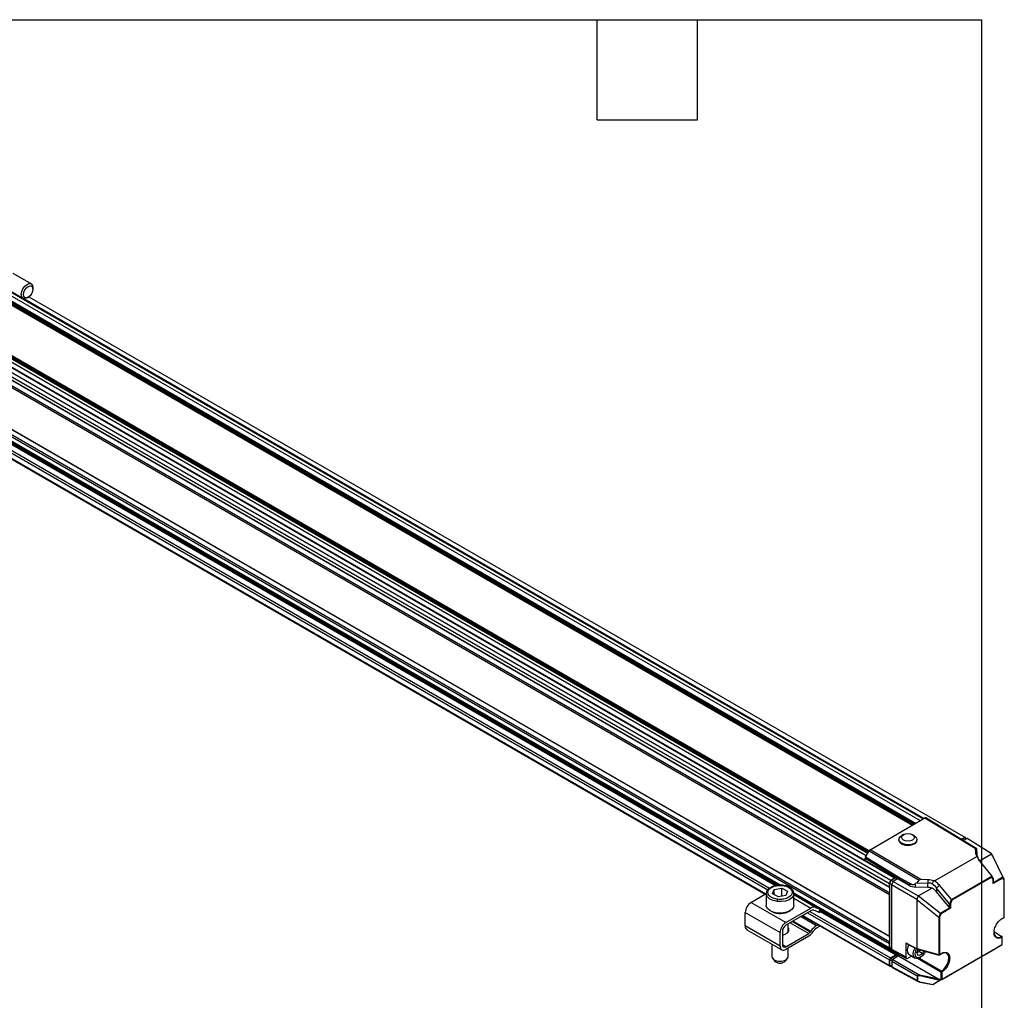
# Model space of a CAD drawing. Header units: millimetres. Extents: x 16 to 687, y 16 to 524.
# Tile 12 of 12: x 500 to 687, y 337 to 524. Entities that reach past the tile are written whole.
import ezdxf

# ---------------------------------------------------------------- set-up
doc = ezdxf.new("R2010")
doc.units = ezdxf.units.MM
doc.header["$LTSCALE"] = 2.5
doc.layers.add('TEXT', color=140, linetype='Continuous', lineweight=25)

msp = doc.modelspace()

# ---------------------------------------------------------------- linework, layer by layer
for p, q in [((435.576, 493.007), (665.385, 360.34)), ((435.32, 492.349), (665.13, 359.683)), ((435.32, 491.66), (665.13, 358.994)), ((435.475, 491.571), (665.196, 358.955)), ((435.475, 490.55), (665.196, 357.935)), ((435.32, 490.282), (665.13, 357.616)), ((435.32, 482.321), (665.13, 349.655)), ((435.475, 482.232), (665.196, 349.616)), ((435.475, 481.211), (665.196, 348.596)), ((435.32, 480.943), (665.13, 348.277)), ((501.95, 473.635), (498.548, 475.6)), ((470.564, 473.68), (666.14, 360.776)), ((666.203, 360.782), (470.704, 473.642)), ((492.221, 473.111), (669.519, 370.758)), ((492.221, 473.104), (669.513, 370.755)), ((492.265, 473.238), (669.652, 370.835)), ((492.442, 473.34), (669.828, 370.937)), ((492.68, 473.477), (670.067, 371.075)), ((670.103, 371.096), (492.717, 473.499)), ((496.985, 472.893), (500.388, 470.929)), ((497.079, 472.035), (671.017, 371.623)), ((497.762, 472.278), (671.569, 371.942)), ((502.274, 472.665), (502.274, 472.92)), ((451.16, 470.957), (644.484, 359.353)), ((451.184, 470.732), (644.104, 359.361)), ((500.564, 470.865), (671.746, 372.044)), ((501.169, 471.006), (501.39, 471.134)), ((501.494, 471.2), (679.458, 368.464)), ((483.477, 468.165), (661.103, 365.623)), ((483.715, 468.302), (661.222, 365.829)), ((661.241, 365.861), (483.752, 468.323)), ((452.818, 466.577), (641.527, 357.638)), ((452.909, 466.63), (641.618, 357.69)), ((453.793, 467.14), (642.017, 358.481)), ((454.235, 467.395), (642.331, 358.81)), ((456.215, 467.401), (643.493, 359.287)), ((456.316, 467.598), (643.844, 359.34)), ((483.237, 467.461), (660.739, 364.992)), ((483.311, 468.056), (661.015, 365.47)), ((661.453, 366.102), (671.899, 372.132)), ((671.899, 372.132), (681.419, 366.363)), ((681.467, 366.466), (672.086, 372.151)), ((672.086, 372.151), (672.783, 371.749)), ((672.783, 371.749), (678.97, 368)), ((667.842, 368.967), (667.495, 368.781)), ((669.86, 368.745), (669.519, 368.942)), ((666.947, 368.057), (666.946, 367.956)), ((670.383, 367.903), (670.385, 368.004)), ((678.816, 368.094), (679.458, 368.464)), ((678.896, 368.045), (679.404, 368.339)), ((678.97, 368), (681.504, 366.464)), ((679.901, 368.21), (679.247, 367.832)), ((679.765, 368.131), (679.404, 368.339)), ((679.458, 368.464), (679.642, 368.202)), ((684.509, 365.361), (679.901, 368.21)), ((660.569, 364.698), (661.266, 365.904)), ((661.266, 365.904), (670.778, 360.301)), ((671.107, 360.416), (661.453, 366.102)), ((681.419, 366.363), (681.482, 365.566)), ((681.703, 366.332), (681.467, 366.466)), ((681.482, 365.566), (681.784, 365.145)), ((681.703, 366.332), (681.693, 366.342)), ((681.703, 366.332), (681.784, 365.145)), ((682.261, 363.991), (684.531, 365.302)), ((684.531, 365.302), (684.509, 365.361)), ((684.77, 364.994), (684.509, 365.361)), ((684.531, 365.302), (686.685, 360.855)), ((660.504, 364.48), (666.691, 360.732)), ((660.504, 364.072), (660.504, 364.48)), ((666.756, 360.949), (660.569, 364.698)), ((673.746, 360.169), (681.794, 364.815)), ((682.389, 363.812), (684.59, 361.045)), ((684.77, 364.994), (684.824, 364.893)), ((686.967, 360.469), (684.824, 364.893)), ((665.13, 359.683), (665.385, 360.34)), ((665.13, 358.994), (665.13, 359.683)), ((665.196, 359.654), (665.438, 360.276)), ((665.574, 359.436), (665.196, 359.654)), ((665.196, 358.955), (665.196, 359.654)), ((665.385, 360.34), (666.14, 360.776)), ((665.438, 360.276), (666.229, 360.733)), ((665.815, 360.059), (665.438, 360.276)), ((665.825, 360.084), (665.57, 359.426)), ((666.691, 360.584), (665.825, 360.084)), ((665.825, 360.084), (670.596, 357.33)), ((666.229, 360.733), (666.25, 360.745)), ((666.61, 360.537), (666.25, 360.745)), ((666.691, 360.732), (668.895, 359.485)), ((666.691, 360.732), (666.691, 360.584)), ((668.895, 359.312), (666.691, 360.584)), ((669.375, 359.468), (666.756, 360.949)), ((668.895, 359.485), (668.895, 359.312)), ((670.396, 359.81), (670.124, 359.669)), ((670.124, 358.991), (670.124, 359.669)), ((670.396, 359.81), (670.778, 360.301)), ((670.396, 359.81), (672.461, 359.763)), ((672.472, 360.365), (671.107, 360.416)), ((672.472, 360.365), (672.461, 359.763)), ((672.461, 358.914), (672.461, 359.763)), ((684.605, 361.022), (676.946, 356.6)), ((684.606, 360.881), (677.035, 356.511)), ((684.906, 360.607), (684.594, 361.04)), ((684.881, 360.498), (684.606, 360.881)), ((686.686, 360.714), (684.881, 359.672)), ((684.881, 359.672), (684.881, 360.498)), ((686.685, 360.855), (684.918, 359.835)), ((684.918, 359.796), (684.918, 360.569)), ((686.976, 360.449), (686.685, 360.855)), ((686.944, 360.354), (686.686, 360.714)), ((686.944, 353.222), (686.944, 360.354)), ((686.981, 353.273), (686.981, 360.424)), ((638.819, 356.075), (641.719, 357.748)), ((641.718, 357.733), (641.718, 355.539)), ((642.932, 357.733), (643.254, 358.567)), ((644.021, 357.155), (642.932, 357.733)), ((643.254, 358.567), (644.666, 358.822)), ((643.254, 357.562), (643.254, 358.567)), ((644.666, 358.822), (645.755, 358.244)), ((644.666, 357.291), (644.666, 358.822)), ((645.755, 358.244), (645.432, 357.41)), ((646.871, 357.975), (665.13, 347.435)), ((646.968, 357.739), (646.901, 358.007)), ((646.968, 355.539), (646.968, 357.733)), ((646.968, 357.708), (665.26, 347.148)), ((665.196, 358.955), (665.13, 358.994)), ((665.13, 357.616), (665.196, 357.731)), ((665.13, 349.655), (665.13, 357.616)), ((665.196, 357.731), (665.196, 358.955)), ((665.196, 349.616), (665.196, 357.731)), ((670.347, 356.668), (665.57, 359.426)), ((665.57, 359.426), (665.57, 347.186)), ((672.461, 358.914), (670.124, 358.991)), ((673.277, 358.805), (670.697, 357.315)), ((674.099, 358.811), (674.646, 359.342)), ((676.584, 355.844), (674.099, 358.811)), ((674.099, 358.811), (674.099, 358.063)), ((676.584, 355.099), (674.099, 358.063)), ((676.925, 356.621), (674.646, 359.342)), ((645.448, 352.248), (638.819, 356.075)), ((644.666, 357.291), (643.994, 357.169)), ((645.432, 357.41), (644.021, 357.155)), ((644.693, 357.277), (644.666, 357.291)), ((651.073, 355.136), (646.968, 357.506)), ((646.968, 356.88), (650.22, 355.002)), ((670.596, 357.33), (670.347, 356.668)), ((670.347, 356.668), (670.404, 356.568)), ((670.404, 356.568), (674.551, 353.301)), ((670.404, 347.278), (670.404, 356.568)), ((670.697, 357.315), (670.596, 357.33)), ((670.697, 357.315), (674.865, 354.032)), ((676.584, 355.099), (676.584, 355.844)), ((676.612, 355.824), (676.925, 356.621)), ((677.035, 356.511), (676.759, 355.81)), ((676.759, 355.81), (676.759, 354.984)), ((637.714, 354.161), (644.343, 350.334)), ((637.714, 351.609), (637.714, 354.161)), ((645.448, 352.248), (650.22, 355.002)), ((650.22, 354.492), (645.448, 351.737)), ((649.574, 354.119), (665.13, 345.138)), ((650.016, 354.374), (665.351, 345.521)), ((651.666, 354.238), (650.789, 354.581)), ((651.073, 355.136), (651.95, 354.793)), ((651.95, 354.793), (651.666, 354.238)), ((651.895, 354.178), (652.166, 354.707)), ((651.997, 354.378), (666.346, 346.095)), ((652.098, 354.575), (666.456, 346.286)), ((674.574, 353.289), (674.865, 354.032)), ((674.955, 353.942), (674.696, 353.283)), ((676.637, 355.054), (674.865, 354.032)), ((676.759, 354.984), (674.955, 353.942)), ((645.875, 350.393), (645.875, 351.983)), ((646.265, 352.209), (649.801, 350.167)), ((650.077, 350.438), (646.638, 352.424)), ((646.841, 352.541), (650.19, 350.608)), ((648.333, 353.402), (651.294, 351.693)), ((648.598, 353.556), (665.195, 343.974)), ((648.69, 353.608), (665.13, 344.117)), ((674.551, 353.301), (674.551, 346.138)), ((674.696, 353.283), (674.696, 346.151)), ((686.54, 352.946), (686.919, 353.165)), ((686.566, 353.004), (686.944, 353.222)), ((644.343, 347.782), (637.714, 351.609)), ((638.038, 350.894), (644.667, 347.067)), ((644.343, 347.782), (644.343, 350.334)), ((644.785, 350.589), (644.785, 348.037)), ((645.448, 347.655), (649.801, 350.167)), ((646.004, 350.588), (645.875, 350.784)), ((650.19, 350.608), (650.077, 350.438)), ((650.466, 350.369), (650.353, 350.199)), ((651.294, 351.693), (651.559, 351.846)), ((651.724, 351.43), (651.294, 351.182)), ((651.724, 351.751), (651.724, 351.43)), ((685.055, 350.524), (686.481, 349.627)), ((685.107, 350.485), (686.476, 349.625)), ((649.801, 349.657), (645.448, 347.144)), ((665.196, 349.616), (665.13, 349.655)), ((665.13, 348.277), (665.196, 348.391)), ((665.13, 347.435), (665.13, 348.277)), ((665.196, 348.391), (665.196, 349.616)), ((665.196, 347.498), (665.196, 348.391)), ((668.268, 348.406), (670.404, 347.278)), ((668.268, 348.406), (668.268, 345.735)), ((668.295, 348.348), (670.428, 347.222)), ((686.562, 348.068), (686.562, 349.473)), ((686.599, 348.089), (686.599, 349.524)), ((642.812, 348.138), (642.812, 345.76)), ((645.448, 347.655), (644.785, 348.037)), ((645.875, 345.76), (645.875, 347.39)), ((665.57, 347.283), (665.196, 347.498)), ((665.306, 347.255), (665.596, 347.088)), ((665.57, 347.186), (668.268, 345.735)), ((665.705, 346.897), (668.403, 345.446)), ((666.456, 346.286), (666.456, 346.493)), ((666.538, 346.129), (666.538, 346.449)), ((670.334, 346.525), (670.607, 347.172)), ((670.684, 345.94), (670.334, 346.525)), ((670.352, 346.495), (670.785, 346.721)), ((674.551, 346.138), (670.404, 347.278)), ((670.434, 347.22), (674.575, 346.082)), ((670.785, 346.721), (670.938, 347.081)), ((671.448, 346.338), (670.785, 346.721)), ((671.676, 346.878), (671.448, 346.338)), ((674.696, 346.151), (675.075, 346.37)), ((675.079, 341.439), (686.562, 348.068)), ((683.348, 346.213), (684.865, 347.088)), ((684.886, 347.1), (684.886, 347.1)), ((684.89, 347.103), (684.951, 347.138)), ((684.89, 347.103), (684.89, 347.103)), ((684.951, 347.138), (684.951, 347.138)), ((684.976, 347.152), (685.816, 347.638)), ((685.961, 347.721), (686.439, 347.997)), ((686.446, 348.001), (686.564, 348.069)), ((642.946, 345.399), (643.288, 344.957)), ((645.399, 344.957), (645.741, 345.399)), ((665.13, 344.117), (665.13, 345.138)), ((665.212, 344.165), (665.212, 345.185)), ((665.584, 344.97), (665.212, 345.185)), ((665.351, 345.521), (666.346, 346.095)), ((665.367, 345.453), (666.538, 346.129)), ((665.749, 345.232), (665.367, 345.453)), ((670.435, 342.073), (665.572, 344.88)), ((665.572, 344.88), (665.572, 343.86)), ((666.898, 345.901), (665.793, 345.263)), ((665.793, 345.263), (670.956, 342.282)), ((666.898, 345.921), (666.538, 346.129)), ((666.898, 346.255), (666.898, 345.901)), ((666.898, 345.901), (674.566, 341.474)), ((669.385, 345.87), (668.71, 345.48)), ((668.897, 346.152), (670.046, 345.489)), ((674.903, 342.843), (670.478, 345.445)), ((671.448, 346.338), (670.684, 345.94)), ((674.992, 342.996), (670.752, 345.493)), ((670.921, 345.576), (671.098, 345.678)), ((674.67, 346.094), (675.049, 346.313)), ((676.797, 342.431), (682.427, 345.681)), ((683.082, 346.059), (682.693, 345.835)), ((665.572, 343.957), (665.212, 344.165)), ((665.257, 344.064), (665.572, 343.883)), ((665.369, 344), (665.351, 343.99)), ((670.435, 341.245), (665.572, 343.86)), ((665.64, 343.715), (670.597, 341.05)), ((674.903, 342.843), (674.903, 341.338)), ((675.079, 342.844), (675.079, 341.439)), ((670.435, 342.073), (670.435, 341.245)), ((670.479, 342.057), (670.479, 341.229)), ((674.756, 341.253), (670.912, 342.113)), ((670.912, 340.991), (673.442, 340.494)), ((670.931, 340.936), (673.376, 340.456)), ((674.566, 341.474), (670.956, 342.282)), ((673.408, 340.474), (674.249, 340.96)), ((674.756, 341.253), (673.442, 340.494)), ((674.904, 341.338), (674.515, 341.113)), ((674.781, 341.267), (674.903, 341.338)), ((675.169, 341.491), (676.686, 342.367)), ((676.707, 342.379), (676.707, 342.379)), ((676.711, 342.381), (676.772, 342.417)), ((676.711, 342.381), (676.711, 342.381)), ((676.772, 342.417), (676.772, 342.417))]:
    msp.add_line(p, q)
at = {"flags": 128}
for points in [[(500.064, 471.644), (500.149, 472.181), (500.388, 472.733), (500.746, 473.217), (501.169, 473.558), (501.592, 473.705), (501.951, 473.635), (502.19, 473.359), (502.274, 472.92), (502.274, 472.92)], [(500.506, 471.644), (500.574, 472.074), (500.765, 472.515), (501.052, 472.902), (501.39, 473.175), (501.728, 473.293), (502.015, 473.237), (502.207, 473.016), (502.274, 472.665), (502.207, 472.235), (502.015, 471.793), (501.728, 471.407), (501.39, 471.134), (501.052, 471.016), (500.765, 471.072), (500.574, 471.292), (500.506, 471.644)], [(501.169, 471.006), (501.169, 471.006), (500.746, 470.859), (500.388, 470.929), (500.149, 471.204), (500.064, 471.644)], [(669.534, 367.92), (669.138, 367.769), (668.672, 367.719), (668.206, 367.778), (667.81, 367.938), (667.546, 368.172), (667.454, 368.447), (667.546, 368.72), (667.811, 368.95), (668.206, 369.101), (668.672, 369.151), (669.139, 369.092), (669.534, 368.933), (669.798, 368.698), (669.891, 368.423), (669.798, 368.15), (669.534, 367.92)], [(666.946, 367.956), (666.962, 367.807), (667.163, 367.453), (667.566, 367.164), (668.118, 366.978), (668.744, 366.92), (669.359, 366.999), (669.88, 367.203)], [(669.881, 367.304), (669.36, 367.1), (668.745, 367.021), (668.12, 367.079), (667.568, 367.265), (667.165, 367.554), (666.964, 367.908), (666.993, 368.278), (667.248, 368.615), (667.495, 368.781)], [(669.86, 368.745), (669.988, 368.662), (670.296, 368.335), (670.383, 367.967), (670.238, 367.607), (669.881, 367.304)], [(666.14, 360.776), (666.157, 360.784), (666.173, 360.788), (666.187, 360.788), (666.201, 360.784), (666.212, 360.776), (666.22, 360.764), (666.226, 360.75), (666.229, 360.733)], [(643.771, 356.254), (643.007, 356.429), (642.374, 356.731), (641.934, 357.131), (641.73, 357.591), (641.718, 357.733)], [(646.968, 357.733), (646.905, 357.403), (646.603, 356.962), (646.079, 356.596), (645.386, 356.342), (644.59, 356.225), (643.771, 356.254)], [(646.917, 358.032), (646.957, 357.876), (646.968, 357.733)], [(643.771, 354.06), (643.007, 354.234), (642.374, 354.537), (641.934, 354.937), (641.73, 355.396), (641.718, 355.539)], [(646.968, 355.539), (646.905, 355.208), (646.603, 354.767), (646.079, 354.402), (645.386, 354.148), (644.59, 354.03), (643.771, 354.06)], [(651.895, 354.178), (651.893, 354.176), (651.858, 354.175), (651.781, 354.196), (651.666, 354.238)], [(652.117, 354.735), (652.065, 354.751), (651.95, 354.793)], [(686.566, 353.004), (686.564, 352.985), (686.559, 352.969), (686.551, 352.956), (686.541, 352.947), (686.528, 352.942), (686.513, 352.941), (686.496, 352.944), (686.49, 352.946)], [(644.785, 349.885), (645.315, 350.025), (645.761, 350.283), (646.017, 350.616), (646.046, 350.981), (645.875, 351.294)], [(651.724, 351.43), (651.879, 351.54), (651.957, 351.617)], [(665.486, 347.139), (665.486, 347.139), (665.403, 347.121), (665.327, 347.124), (665.26, 347.148), (665.205, 347.194), (665.164, 347.259), (665.139, 347.34), (665.13, 347.435)], [(668.836, 348.062), (668.664, 347.665), (668.54, 347.088), (668.582, 346.59), (668.784, 346.236), (668.897, 346.152)], [(669.685, 346.361), (669.79, 346.933), (670.009, 347.443)], [(670.038, 346.351), (670.139, 346.872), (670.317, 347.281)], [(672.004, 346.788), (671.81, 346.406), (671.455, 345.955), (671.046, 345.649), (670.644, 345.533), (670.312, 345.626), (670.099, 345.913), (670.038, 346.351)], [(685.961, 347.721), (685.95, 347.714), (685.935, 347.706), (685.918, 347.696), (685.899, 347.685), (685.878, 347.673), (685.857, 347.661), (685.836, 347.649), (685.816, 347.638)], [(642.812, 345.76), (642.835, 345.608), (643.051, 345.287), (643.463, 345.037), (644.009, 344.898)], [(644.009, 344.898), (644.607, 344.889), (645.164, 345.014), (645.596, 345.252), (645.838, 345.567), (645.875, 345.76)], [(670.921, 345.576), (670.746, 345.489), (670.316, 345.409), (669.967, 345.544), (669.746, 345.876), (669.685, 346.361)], [(673.408, 340.474), (673.392, 340.465), (673.381, 340.459), (673.376, 340.456), (673.378, 340.457), (673.386, 340.462), (673.4, 340.469), (673.419, 340.48), (673.442, 340.494)]]:
    msp.add_lwpolyline(points, dxfattribs=at)
for centre, radius, start, end in [((669.567, 367.959), 0.818, 292.46863, 356.07182), ((682.718, 365.22), 0.937, 184.54587, 213.01187), ((672.373, 355.612), 4.152, 78.27852, 88.79203), ((640.113, 354.052), 2.401, 122.60548, 177.39452), ((650.787, 354.175), 1.003, 73.44019, 124.40371), ((650.598, 353.941), 0.668, 73.44019, 124.40371), ((646.742, 350.225), 2.401, 122.60548, 177.39452), ((686.856, 353.273), 0.125, 299.99731, 0), ((686.883, 353.216), 0.0618, 305.1063, 6.20588), ((686.919, 353.279), 0.0623, 294.04692, 354.63294), ((638.48, 351.525), 0.77, 173.70115, 234.98667), ((646.225, 350.524), 1.441, 122.60548, 177.39452), ((649.346, 350.906), 0.868, 301.60274, 327.3774), ((648.891, 351.135), 1.735, 301.60274, 327.3774), ((653.113, 348.737), 3.47, 121.60274, 147.3774), ((652.658, 348.966), 2.603, 121.60274, 147.3774), ((686.092, 350.37), 1.056, 175.13335, 232.10957), ((685.891, 350.386), 0.96, 242.21851, 307.53948), ((686.474, 349.524), 0.125, 0, 57.7452), ((686.537, 349.53), 0.0617, 293.75853, 354.92133), ((686.537, 349.519), 0.0619, 5.36196, 64.61206), ((645.017, 347.673), 0.682, 170.78596, 309.20329), ((645.19, 347.972), 0.409, 170.78596, 309.20329), ((675.015, 346.363), 0.0601, 304.16131, 7.15088), ((675.587, 345.577), 0.939, 62.33813, 123.03623), ((675.402, 345.586), 1.031, 354.497, 52.96644), ((644.343, 346.032), 1.506, 225.50553, 314.49447), ((665.61, 345.116), 0.48, 122.60548, 177.39452), ((666.216, 346.297), 0.24, 302.60548, 357.39452), ((674.606, 346.129), 0.0565, 170.28782, 236.1109), ((674.607, 346.326), 0.196, 253.20842, 297.07624), ((674.608, 346.203), 0.125, 254.63555, 299.99731), ((674.637, 346.144), 0.0601, 304.16131, 7.15088), ((673.302, 345.629), 3.129, 302.68717, 357.38818), ((665.265, 344.096), 0.136, 170.78596, 309.20329), ((674.99, 343.015), 0.193, 243.23378, 297.34352), ((670.51, 342.212), 0.157, 241.60706, 258.72121)]:
    msp.add_arc(centre, radius, start, end)
for centre, major_axis, ratio, start_param, end_param in [((671.899, 371.826), (0.187, 0.325), 0.5773087, 6.283041, 7.068313), ((661.453, 365.796), (0.187, 0.325), 0.5774544, 0.7852537, 1.5705257), ((681.648, 365.918), (-0.207, 0.553), 0.1834378, 6.0666614, 6.8519334), ((684.262, 365.614), (2.783, -0.043), 0.5872743, 3.1972404, 3.608959), ((679.819, 367.449), (1.875, -1.109), 0.0104875, 0.0453411, 0.4604537), ((670.198, 361.901), (1.301, 2.311), 0.5843264, 3.4540411, 3.8691537), ((671.339, 359.973), (0.584, -0.292), 0.5718515, 2.2428965, 3.0281685), ((672.343, 358.733), (2.783, -0.043), 0.5872743, 1.1216049, 1.5333232), ((684.517, 360.932), (0.03, 0.139), 0.698955, 4.4906482, 5.5503982), ((684.793, 360.549), (0.122, 0.039), 0.698919, 5.2760057, 6.5562002), ((684.793, 359.723), (0.088, 0.153), 0.5773346, 4.7124296, 5.4978278), ((686.598, 360.765), (0.03, 0.139), 0.6987116, 4.4917011, 5.5529422), ((686.856, 360.405), (0.122, 0.039), 0.6986755, 5.2770587, 6.3393029), ((670.198, 360.091), (1.875, -0.029), 0.5872749, 3.9534793, 4.6822886), ((672.363, 357.448), (2.5, -0.038), 0.5872749, 1.2052597, 1.540696), ((672.363, 357.005), (2.129, -1.869), 0.7014548, 1.3549777, 1.7483511), ((676.671, 356.071), (0.051, 0.25), 0.4573465, 2.7920477, 3.0651964), ((676.671, 355.861), (0.125, -0.024), 0.4080966, 4.2947941, 5.5749885), ((676.947, 356.562), (0.1, -0.086), 0.2214022, 0.7082374, 1.7679874), ((674.866, 353.993), (0.1, -0.086), 0.22087, 0.7083216, 1.7690566), ((676.671, 355.152), (0.106, -0.093), 0.7014548, 4.4965707, 4.9896685), ((676.671, 355.035), (0.125, -0.072), 0.0000704, 0.7854388, 1.8456836), ((674.608, 353.565), (0.024, 0.278), 0.4404864, 2.8602951, 3.0605607), ((674.608, 353.334), (0.125, -0.024), 0.4085629, 4.5136609, 5.5749044), ((668.356, 348.457), (0.063, 0.108), 0.5771178, 2.3561515, 3.1634023), ((666.012, 347.441), (0.313, 0.541), 0.5772057, 2.3562656, 3.159042), ((670.477, 347.337), (0.046, 0.117), 0.4913732, 2.2863898, 3.1951769), ((684.638, 346.957), (0.317, 0.183), 0.0000697, 6.1281419, 7.0552644), ((685.203, 347.283), (0.317, 0.183), 0.0000697, 2.9864981, 3.9136718), ((686.341, 347.941), (0.108, 0.063), 0.0001017, 5.8406738, 6.0264661), ((686.474, 348.017), (0.125, 0.072), 0.0000704, 5.5151999, 7.0685429), ((665.793, 345.008), (0.156, 0.271), 0.5775574, 0.7854691, 2.3559609), ((668.71, 345.991), (0.313, 0.541), 0.5772057, 2.3562656, 3.926757), ((682.65, 345.81), (0.314, 0.181), 0.000071, 3.9225469, 4.8496947), ((683.125, 346.084), (0.314, 0.181), 0.000071, 0.7809542, 1.7080934), ((665.793, 343.987), (0.156, 0.271), 0.5772057, 2.3562656, 3.159042), ((674.472, 341.088), (0.314, 0.181), 0.000071, 3.9225463, 4.8496952), ((674.564, 341.373), (0.216, -0.146), 0.3324215, 0.4074611, 1.785082), ((674.853, 341.309), (0.16, 0.092), 0.0000467, 2.0336628, 2.2194624), ((674.99, 341.388), (0.125, 0.072), 0.0000704, 0.7853575, 2.3387006), ((674.946, 341.362), (0.314, 0.181), 0.000071, 0.7809542, 1.7080924), ((676.459, 342.236), (0.317, 0.183), 0.0000697, 6.1281358, 7.0552644), ((677.024, 342.562), (0.317, 0.183), 0.0000697, 2.9865025, 3.9136718)]:
    msp.add_ellipse(centre, major_axis=major_axis, ratio=ratio, start_param=start_param, end_param=end_param)
for points in [[(660.569, 364.698), (660.528, 364.627), (660.504, 364.546), (660.504, 364.48)], [(681.766, 364.916), (681.774, 364.882), (681.783, 364.848), (681.794, 364.815)], [(666.691, 360.732), (666.692, 360.798), (666.716, 360.878), (666.756, 360.949)], [(673.574, 360.187), (673.464, 360.011), (673.348, 359.839), (673.216, 359.678)], [(673.216, 359.678), (673.551, 359.433), (673.85, 359.137), (674.099, 358.811)], [(673.746, 360.169), (673.689, 360.176), (673.632, 360.182), (673.574, 360.187)]]:
    msp.add_open_spline(points, degree=3)
for points, knots in [([(681.932, 364.709), (681.916, 364.727), (681.899, 364.746), (681.882, 364.767), (681.863, 364.789), (681.844, 364.813), (681.825, 364.838), (681.806, 364.863), (681.786, 364.889), (681.766, 364.916)], [0.0000000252, 0.0000000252, 0.0000000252, 0.0000000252, 0.0003261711, 0.0003261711, 0.0003261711, 0.0006766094, 0.0006766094, 0.0006766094, 0.0010275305, 0.0010275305, 0.0010275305, 0.0010275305]), ([(681.794, 364.815), (681.837, 364.709), (681.886, 364.603), (682.063, 364.262), (682.214, 364.031), (682.389, 363.812)], [1.58824962, 1.58824962, 1.58824962, 1.58824962, 1.70087123, 1.70087123, 1.95544914, 1.95544914, 1.95544914, 1.95544914]), ([(682.261, 363.991), (682.197, 364.106), (682.066, 364.341), (681.977, 364.585), (681.932, 364.709)], [0, 0, 0, 0, 0.49197836, 1, 1, 1, 1]), ([(669.375, 359.468), (669.284, 359.469), (669.2, 359.469), (669.04, 359.474), (668.965, 359.478), (668.895, 359.485)], [0, 0, 0, 0, 0.5, 0.5, 1, 1, 1, 1]), ([(674.646, 359.342), (674.465, 359.557), (674.263, 359.759), (673.948, 360.021), (673.848, 360.097), (673.746, 360.169)], [4.32773281, 4.32773281, 4.32773281, 4.32773281, 4.58231072, 4.58231072, 4.69493569, 4.69493569, 4.69493569, 4.69493569]), ([(684.59, 361.045), (684.593, 361.041), (684.598, 361.034), (684.603, 361.026), (684.605, 361.022)], [0, 0, 0, 0, 0.51135369, 1, 1, 1, 1]), ([(686.967, 360.469), (686.969, 360.465), (686.972, 360.458), (686.975, 360.451), (686.976, 360.449)], [0, 0, 0, 0, 0.5163579, 1, 1, 1, 1]), ([(642.315, 358.758), (642.223, 358.687), (641.988, 358.506), (641.769, 358.15), (641.735, 357.867), (641.718, 357.727)], [0, 0, 0, 0, 0.2472989, 0.6286339, 1, 1, 1, 1]), ([(643.839, 356.686), (643.651, 356.71), (643.443, 356.75), (643.011, 356.888), (642.786, 356.986), (642.486, 357.189), (642.392, 357.265), (642.231, 357.437), (642.163, 357.531), (642.066, 357.733), (642.037, 357.841), (642.026, 358.059), (642.045, 358.171), (642.129, 358.388), (642.195, 358.494), (642.366, 358.689), (642.471, 358.779), (642.708, 358.938), (642.839, 359.007), (643.111, 359.122), (643.252, 359.169), (643.674, 359.279), (643.95, 359.312), (644.442, 359.33), (644.66, 359.315), (644.848, 359.291)], [0, 0, 0, 0, 0.125, 0.125, 0.25, 0.25, 0.3125, 0.3125, 0.375, 0.375, 0.4375, 0.4375, 0.5, 0.5, 0.5625, 0.5625, 0.625, 0.625, 0.6875, 0.6875, 0.75, 0.75, 0.875, 0.875, 1, 1, 1, 1]), ([(644.892, 359.345), (644.595, 359.365), (644.121, 359.397), (643.459, 359.293), (642.93, 359.131), (642.527, 358.947), (642.359, 358.798), (642.315, 358.758)], [0, 0, 0, 0, 0.3103237, 0.4958037, 0.700318, 0.9205385, 1, 1, 1, 1]), ([(644.848, 359.291), (645.036, 359.267), (645.244, 359.226), (645.676, 359.089), (645.901, 358.991), (646.201, 358.788), (646.295, 358.711), (646.456, 358.54), (646.524, 358.445), (646.621, 358.244), (646.65, 358.136), (646.66, 357.917), (646.642, 357.806), (646.558, 357.589), (646.492, 357.483), (646.321, 357.288), (646.215, 357.198), (645.979, 357.039), (645.848, 356.97), (645.576, 356.855), (645.434, 356.808), (645.013, 356.698), (644.737, 356.665), (644.245, 356.647), (644.027, 356.661), (643.839, 356.686)], [0, 0, 0, 0, 0.125, 0.125, 0.25, 0.25, 0.3125, 0.3125, 0.375, 0.375, 0.4375, 0.4375, 0.5, 0.5, 0.5625, 0.5625, 0.625, 0.625, 0.6875, 0.6875, 0.75, 0.75, 0.875, 0.875, 1, 1, 1, 1]), ([(644.903, 359.318), (644.899, 359.329), (644.891, 359.354), (644.871, 359.341), (644.855, 359.307), (644.848, 359.291)], [0, 0, 0, 0, 0.2901271, 0.6588884, 1, 1, 1, 1]), ([(646.901, 358.007), (646.885, 358.09), (646.831, 358.376), (646.423, 358.79), (645.74, 359.181), (645.165, 359.292), (644.892, 359.345)], [0, 0, 0, 0, 0.1220257, 0.4196107, 0.7232596, 1, 1, 1, 1]), ([(643.839, 356.686), (643.831, 356.665), (643.822, 356.637), (643.805, 356.569), (643.797, 356.528), (643.784, 356.444), (643.779, 356.401), (643.772, 356.321), (643.771, 356.284), (643.771, 356.254)], [0, 0, 0, 0, 0.25, 0.25, 0.5, 0.5, 0.75, 0.75, 1, 1, 1, 1]), ([(676.946, 356.6), (676.942, 356.603), (676.935, 356.61), (676.928, 356.617), (676.925, 356.621)], [0, 0, 0, 0, 0.4886465, 1, 1, 1, 1]), ([(642.898, 354.285), (642.975, 354.245), (643.229, 354.114), (643.564, 354.063), (643.798, 354.028)], [0, 0, 0, 0, 0.3035469, 1, 1, 1, 1]), ([(643.771, 354.06), (643.771, 354.036), (643.773, 354.015), (643.784, 354.002), (643.792, 354.012), (643.798, 354.028)], [0, 0, 0, 0, 0.5, 0.5, 1, 1, 1, 1]), ([(643.798, 354.028), (644.033, 354.01), (644.564, 353.967), (645.274, 354.075), (645.841, 354.271), (646.164, 354.425), (646.29, 354.539), (646.314, 354.561)], [0, 0, 0, 0, 0.2500649, 0.5663748, 0.7514812, 0.9522573, 1, 1, 1, 1]), ([(685.474, 349.386), (685.453, 349.395), (685.346, 349.445), (685.204, 349.628), (685.068, 349.942), (685.022, 350.351), (685.069, 350.812), (685.202, 351.284), (685.4, 351.729), (685.698, 352.219), (686.094, 352.686), (686.421, 352.906), (686.566, 353.004)], [0, 0, 0, 0, 0.023507, 0.1206875, 0.2236623, 0.3297991, 0.4359359, 0.5389106, 0.6360911, 0.7257015, 0.878869, 1, 1, 1, 1]), ([(686.562, 349.473), (686.418, 349.405), (686.092, 349.25), (685.715, 349.248), (685.53, 349.354), (685.474, 349.386)], [0, 0, 0, 0, 0.3558469, 0.8058079, 1, 1, 1, 1]), ([(686.476, 349.625), (686.481, 349.628), (686.487, 349.63), (686.492, 349.632), (686.497, 349.634), (686.503, 349.636), (686.509, 349.636), (686.52, 349.638), (686.53, 349.636), (686.539, 349.631), (686.547, 349.626), (686.554, 349.618), (686.558, 349.608), (686.562, 349.598), (686.564, 349.586), (686.564, 349.575)], [0, 0, 0, 0, 0.119759, 0.119759, 0.119759, 0.245509, 0.245509, 0.245509, 0.4970091, 0.4970091, 0.4970091, 0.7485092, 0.7485092, 0.7485092, 1.0000093, 1.0000093, 1.0000093, 1.0000093]), ([(686.562, 349.473), (686.562, 349.497), (686.554, 349.53), (686.521, 349.589), (686.497, 349.613), (686.476, 349.625)], [0, 0, 0, 0, 0.5, 0.5, 1, 1, 1, 1]), ([(665.31, 347.261), (665.289, 347.273), (665.24, 347.303), (665.203, 347.392), (665.198, 347.468), (665.196, 347.498)], [0, 0, 0, 0, 0.29929, 0.7194038, 1, 1, 1, 1]), ([(675.075, 346.37), (675.103, 346.386), (675.158, 346.416), (675.24, 346.456), (675.321, 346.49), (675.402, 346.519), (675.481, 346.542), (675.56, 346.56), (675.661, 346.575), (675.781, 346.582), (675.915, 346.568), (676.042, 346.536), (676.117, 346.497), (676.155, 346.477)], [0, 0, 0, 0, 0.0690311, 0.1375766, 0.2058353, 0.2740083, 0.3422979, 0.4109048, 0.4800273, 0.6105625, 0.7398189, 0.8691734, 1, 1, 1, 1]), ([(676.155, 346.477), (676.174, 346.466), (676.21, 346.444), (676.261, 346.405), (676.308, 346.361), (676.353, 346.313), (676.394, 346.261), (676.431, 346.203), (676.465, 346.142), (676.505, 346.058), (676.545, 345.947), (676.578, 345.805), (676.599, 345.652), (676.602, 345.543), (676.603, 345.488)], [0, 0, 0, 0, 0.0655269, 0.1305652, 0.1952843, 0.2598557, 0.3244524, 0.3892471, 0.4544109, 0.520112, 0.64055, 0.7599566, 0.8794132, 1, 1, 1, 1]), ([(665.212, 345.185), (665.212, 345.232), (665.229, 345.288), (665.286, 345.387), (665.326, 345.43), (665.367, 345.453)], [0, 0, 0, 0, 0.5, 0.5, 1, 1, 1, 1]), ([(676.603, 345.488), (676.602, 345.456), (676.602, 345.392), (676.595, 345.293), (676.584, 345.193), (676.569, 345.092), (676.549, 344.989), (676.525, 344.884), (676.47, 344.68), (676.362, 344.375), (676.164, 343.98), (675.922, 343.611), (675.693, 343.343), (675.505, 343.158), (675.365, 343.039), (675.223, 342.932), (675.127, 342.873), (675.079, 342.844)], [0, 0, 0, 0, 0.0345554, 0.0688649, 0.1030275, 0.1371439, 0.1713149, 0.2056409, 0.240221, 0.3700751, 0.5000288, 0.6298829, 0.7598364, 0.8201279, 0.8798929, 0.9396707, 1, 1, 1, 1]), ([(676.603, 345.488), (676.582, 345.476), (676.55, 345.467), (676.482, 345.467), (676.449, 345.475), (676.428, 345.487)], [0, 0, 0, 0, 0.5, 0.5, 1, 1, 1, 1]), ([(665.259, 344.067), (665.25, 344.072), (665.23, 344.084), (665.215, 344.121), (665.213, 344.152), (665.212, 344.165)], [0, 0, 0, 0, 0.2992917, 0.7193963, 1, 1, 1, 1]), ([(674.903, 342.843), (674.904, 342.855), (674.906, 342.869), (674.91, 342.884), (674.915, 342.899), (674.922, 342.915), (674.931, 342.93), (674.939, 342.945), (674.95, 342.959), (674.961, 342.97), (674.966, 342.976), (674.972, 342.981), (674.977, 342.985), (674.982, 342.989), (674.987, 342.993), (674.992, 342.996)], [-0.0000091, -0.0000091, -0.0000091, -0.0000091, 0.2514909, 0.2514909, 0.2514909, 0.5029909, 0.5029909, 0.5029909, 0.7544909, 0.7544909, 0.7544909, 0.8802409, 0.8802409, 0.8802409, 1, 1, 1, 1]), ([(674.992, 342.996), (675.013, 342.983), (675.037, 342.959), (675.07, 342.9), (675.079, 342.868), (675.079, 342.844)], [0, 0, 0, 0, 0.5, 0.5, 1, 1, 1, 1]), ([(670.435, 342.073), (670.436, 342.082), (670.437, 342.101), (670.447, 342.127), (670.463, 342.153), (670.485, 342.178), (670.514, 342.201), (670.548, 342.222), (670.597, 342.245), (670.667, 342.266), (670.752, 342.281), (670.851, 342.288), (670.917, 342.284), (670.956, 342.282)], [0, 0, 0, 0, 0.0503446, 0.1025268, 0.1575483, 0.2162653, 0.2793842, 0.3474743, 0.4209896, 0.5460909, 0.6960639, 0.8233164, 1, 1, 1, 1]), ([(670.479, 341.229), (670.477, 341.23), (670.475, 341.23), (670.473, 341.23), (670.471, 341.231), (670.469, 341.232), (670.467, 341.232), (670.463, 341.233), (670.459, 341.234), (670.456, 341.236), (670.452, 341.237), (670.448, 341.239), (670.445, 341.24), (670.441, 341.242), (670.438, 341.243), (670.435, 341.245)], [0, 0, 0, 0, 0.1191784, 0.1191784, 0.1191784, 0.2450102, 0.2450102, 0.2450102, 0.4966737, 0.4966737, 0.4966737, 0.7483373, 0.7483373, 0.7483373, 1.0000008, 1.0000008, 1.0000008, 1.0000008]), ([(670.598, 341.052), (670.578, 341.062), (670.531, 341.087), (670.482, 341.132), (670.451, 341.179), (670.437, 341.214), (670.436, 341.236), (670.435, 341.245)], [0, 0, 0, 0, 0.2417497, 0.5491855, 0.7244439, 0.8872068, 1, 1, 1, 1]), ([(670.912, 342.113), (670.894, 342.117), (670.857, 342.125), (670.802, 342.134), (670.741, 342.14), (670.676, 342.143), (670.61, 342.139), (670.554, 342.129), (670.512, 342.111), (670.484, 342.088), (670.481, 342.067), (670.479, 342.057)], [0, 0, 0, 0, 0.1120599, 0.2226715, 0.3321846, 0.4824637, 0.6195943, 0.7458126, 0.8527649, 0.9310946, 1, 1, 1, 1]), ([(670.479, 341.229), (670.479, 341.224), (670.48, 341.214), (670.486, 341.199), (670.496, 341.182), (670.516, 341.159), (670.552, 341.128), (670.607, 341.094), (670.675, 341.061), (670.75, 341.033), (670.831, 341.009), (670.884, 340.997), (670.912, 340.991)], [0, 0, 0, 0, 0.0333458, 0.0679859, 0.1055327, 0.1472628, 0.2481135, 0.374115, 0.513816, 0.6752559, 0.8336345, 1, 1, 1, 1]), ([(670.956, 340.956), (670.894, 340.963), (670.783, 340.977), (670.66, 341.014), (670.608, 341.046), (670.598, 341.052)], [0, 0, 0, 0, 0.50106, 0.9034215, 1, 1, 1, 1]), ([(670.956, 342.282), (670.945, 342.265), (670.934, 342.236), (670.918, 342.173), (670.913, 342.14), (670.912, 342.113)], [0, 0, 0, 0, 0.5, 0.5, 1, 1, 1, 1]), ([(670.912, 340.991), (670.913, 340.964), (670.918, 340.945), (670.934, 340.932), (670.945, 340.938), (670.956, 340.956)], [0, 0, 0, 0, 0.5, 0.5, 1, 1, 1, 1])]:
    msp.add_open_spline(points, degree=3, knots=knots)
at = {"layer": 'TEXT'}
for p, q in [((15.875, 523.875), (682.625, 523.875)), ((609.6, 504.825), (609.6, 523.875)), ((628.65, 504.825), (628.65, 523.875)), ((682.625, 523.875), (682.625, 15.875)), ((609.6, 504.825), (628.65, 504.825))]:
    msp.add_line(p, q, dxfattribs=at)

doc.saveas('drawing.dxf')
